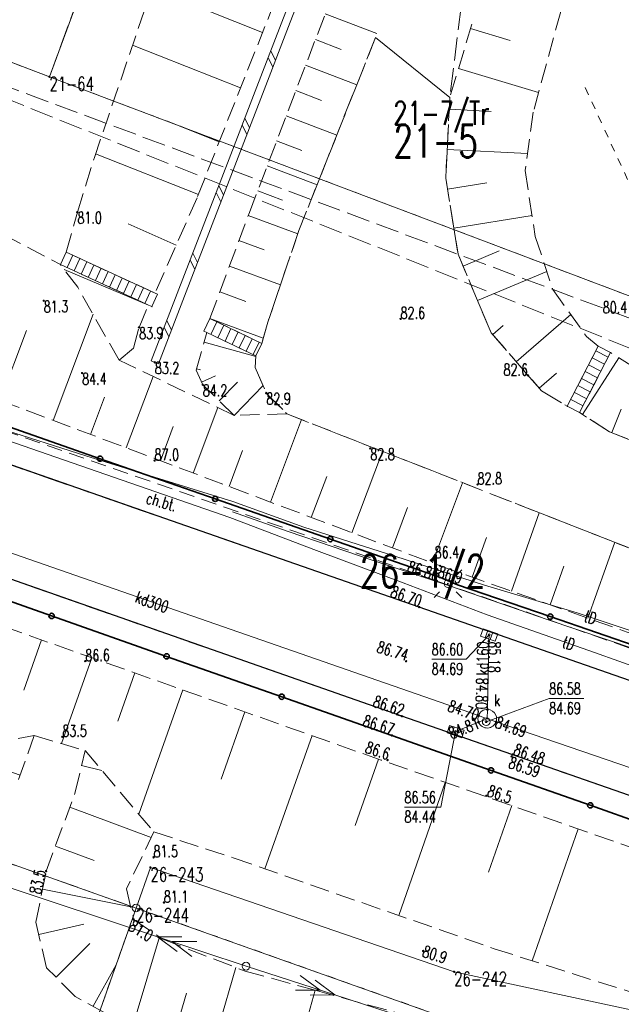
# Model space of a CAD drawing. Header units: metres. Extents: x 7505752 to 7507120, y 5839999 to 5840598.
# Tile 21 of 35: x 7506461 to 7506500, y 5840245 to 5840308. Entities that reach past the tile are written whole.
import ezdxf
from ezdxf.enums import TextEntityAlignment as Align

# ---------------------------------------------------------------- set-up
doc = ezdxf.new("R2010")
doc.units = ezdxf.units.M
for name, pattern in [('2_1', [0]), ('2_14', [1, -1]), ('2_OTKC', [1.5, 1, -0.5]), ('2_OTKJ', [2, 1.5, -0.5]), ('2_OTKK', [0]), ('2_OTKS', [0]), ('2_OTKSG', [0]), ('2_OTRK', [1.75, 1.25, -0.5]), ('2_OTRKG', [1.75, 1.25, -0.5]), ('2_OTWM', [1, 0.5, -0.5]), ('4_SUEP_A', [0]), ('4_SUKP', [0]), ('4_SUPK', [0]), ('4_SUPP_P', [2, 1.5, -0.5]), ('4_SUTP_A', [0]), ('GDE', [0]), ('GUK', [2, 1.5, -0.5]), ('GUZ', [1, 0.5, -0.5])]:
    doc.linetypes.add(name, pattern=pattern)
doc.layers.get('0').update_dxf_attribs({"color": 250, "linetype": 'CONTINUOUS', "lineweight": 100})
for name, color, linetype, lineweight in [('Dzialki', 7, 'GDE', 18), ('Numery_dzialek', 7, 'CONTINUOUS', 20), ('Numery_punktow', 7, 'CONTINUOUS', 9), ('OTD_L_12', 7, 'CONTINUOUS', 18), ('OTK_E_T_1', 7, 'CONTINUOUS', 0), ('OTK_L_0', 7, '2_OTKJ', 18), ('OTK_L_1', 7, '2_OTKK', 25), ('OTK_L_2', 7, '2_OTKC', 18), ('OTK_L_6', 7, '2_OTKS', 18), ('OTO_L_0', 7, 'CONTINUOUS', 35), ('OTR_L_1', 7, '2_OTRK', 18), ('OTR_T_0', 7, 'CONTINUOUS', 18), ('OTR_T_1', 7, 'CONTINUOUS', 18), ('OTW_L_3', 7, 'CONTINUOUS', 18), ('Punkty', 7, 'CONTINUOUS', 18), ('SUE_T_3', 7, 'CONTINUOUS', 18), ('SUEP_L_0', 1, '4_SUEP_A', 18), ('SUP_E_T_1', 7, 'CONTINUOUS', 0), ('SUP_L_1', 7, '4_SUPK', 18), ('SUP_T_2', 7, 'CONTINUOUS', 18), ('SUP_T_4', 7, 'CONTINUOUS', 18)]:
    doc.layers.add(name, color=color, linetype=linetype, lineweight=lineweight)
for name, color, linetype, lineweight, true_color in [('Kontury', 96, 'GUK', 18, 0x008000), ('Numery_uzytkow', 96, 'CONTINUOUS', 15, 0x008000), ('P_SUGP_L_0', 52, '4_SUPP_P', 18, 0xbfbf00), ('SUK_T_1', 36, 'CONTINUOUS', 18, 0x803300), ('SUKP_E_T_0', 36, 'CONTINUOUS', 0, 0x803300), ('SUKP_L_0', 36, '4_SUKP', 18, 0x803300), ('SUKR_T_0', 36, 'CONTINUOUS', 18, 0x803300), ('SUTP_E_T_0', 30, 'CONTINUOUS', 0, 0xff9100), ('SUTP_L_0', 30, '4_SUTP_A', 18, 0xff9100), ('Uzytki', 96, 'GUZ', 18, 0x008000)]:
    doc.layers.add(name, color=color, linetype=linetype, lineweight=lineweight, true_color=true_color)
doc.styles.get("Standard").update_dxf_attribs({"font": 'Simplex.SHX', "width": 0.75})

# ---------------------------------------------------------------- blocks, each defined once
blk = doc.blocks.new('GRO')
at = {"linetype": 'CONTINUOUS'}
blk.add_circle((0, 0), 0.045, dxfattribs=at)
blk = doc.blocks.new('GRT')
at = {"linetype": 'CONTINUOUS'}
blk.add_circle((0, 0), 0.25, dxfattribs=at)
blk = doc.blocks.new('2_OTRN')
at = {"linetype": 'CONTINUOUS'}
blk.add_circle((0, 0), 0.045, dxfattribs=at)
blk = doc.blocks.new('2_OTRS')
at = {"linetype": 'CONTINUOUS'}
blk.add_circle((0, 0), 0.045, dxfattribs=at)
blk = doc.blocks.new('4_SUEO_W')
at = {"linetype": 'CONTINUOUS'}
for p, q in [((-0.53035, 0.53035), (-0.8839, 0.8839)), ((0.53035, 0.53035), (0.8839, 0.8839)), ((-0.53035, -0.53035), (-0.8839, -0.8839)), ((0.53035, -0.53035), (0.8839, -0.8839))]:
    blk.add_line(p, q, dxfattribs=at)
blk.add_circle((0, 0), 0.025, dxfattribs=at)
blk = doc.blocks.new('4_SUPP')
at = {"linetype": 'CONTINUOUS'}
blk.add_circle((0, 0), 0.25, dxfattribs=at)
blk = doc.blocks.new('4_SUKK')
at = {"linetype": 'CONTINUOUS'}
for p, q in [((-0.5, -0.25), (-0.5, 0.25)), ((-0.5, 0.25), (0.5, 0.25)), ((-0.175, 0.25), (-0.175, -0.25)), ((0.175, 0.25), (0.175, -0.25)), ((0.5, 0.25), (0.5, -0.25)), ((0.5, -0.25), (-0.5, -0.25))]:
    blk.add_line(p, q, dxfattribs=at)
blk = doc.blocks.new('4_SUPS')
at = {"linetype": 'CONTINUOUS'}
blk.add_circle((0, 0), 0.0625, dxfattribs=at)
blk = doc.blocks.new('4_SUPW')
at = {"linetype": 'CONTINUOUS'}
blk.add_circle((0, 0), 0.25, dxfattribs=at)

msp = doc.modelspace()

# ---------------------------------------------------------------- linework, layer by layer
at = {"layer": 'Dzialki'}
for p, q in [((7506463.41, 5840304.62), (7506482.77, 5840357.14)), ((7506433.06, 5840316.1), (7506463.41, 5840304.62)), ((7506463.41, 5840304.62), (7506504.17, 5840289.22)), ((7506416.72, 5840269.67), (7506468.98, 5840251.22)), ((7506469.9, 5840253.83), (7506468.98, 5840251.22)), ((7506489.41, 5840247.13), (7506469.9, 5840253.83)), ((7506468.98, 5840251.22), (7506390.71, 5840029.12)), ((7506468.98, 5840251.22), (7506488.36, 5840244.35)), ((7506521, 5840240.33), (7506489.41, 5840247.13))]:
    msp.add_line(p, q, dxfattribs=at)
at = {"layer": 'Kontury'}
for p, q in [((7506463.41, 5840304.62), (7506482.77, 5840357.14)), ((7506433.06, 5840316.1), (7506463.41, 5840304.62)), ((7506468.98, 5840251.22), (7506416.72, 5840269.67)), ((7506390.71, 5840029.13), (7506468.98, 5840251.22))]:
    msp.add_line(p, q, dxfattribs=at)
at = {"layer": 'OTD_L_12'}
for p, q in [((7506478.304, 5840308.021), (7506479.975, 5840312.352)), ((7506478.771, 5840307.841), (7506480.442, 5840312.172)), ((7506476.633, 5840303.69), (7506478.304, 5840308.021)), ((7506477.1, 5840303.51), (7506478.771, 5840307.841)), ((7506477.935, 5840305.675), (7506477.636, 5840306.288)), ((7506477.768, 5840305.242), (7506477.469, 5840305.855)), ((7506474.962, 5840299.359), (7506476.633, 5840303.69)), ((7506475.428, 5840299.179), (7506477.1, 5840303.51)), ((7506476.264, 5840301.344), (7506475.965, 5840301.957)), ((7506476.097, 5840300.911), (7506475.798, 5840301.524)), ((7506473.291, 5840295.028), (7506474.962, 5840299.359)), ((7506473.757, 5840294.848), (7506475.428, 5840299.179)), ((7506474.593, 5840297.013), (7506474.294, 5840297.626)), ((7506474.426, 5840296.58), (7506474.126, 5840297.193)), ((7506471.62, 5840290.697), (7506473.291, 5840295.028)), ((7506472.086, 5840290.517), (7506473.757, 5840294.848)), ((7506472.922, 5840292.682), (7506472.622, 5840293.295)), ((7506472.755, 5840292.249), (7506472.455, 5840292.862)), ((7506469.949, 5840286.366), (7506471.62, 5840290.697)), ((7506470.415, 5840286.186), (7506472.086, 5840290.517)), ((7506471.084, 5840287.918), (7506470.784, 5840288.531)), ((7506471.251, 5840288.351), (7506470.951, 5840288.964)), ((7506469.949, 5840286.366), (7506470.415, 5840286.186))]:
    msp.add_line(p, q, dxfattribs=at)
at = {"layer": 'OTK_L_0', "linetype": '2_OTKJ'}
for p, q in [((7506490.355, 5840313.102), (7506489.134, 5840303.292)), ((7506484.366, 5840307.149), (7506479.443, 5840294.752)), ((7506489.134, 5840303.292), (7506488.87, 5840298.099)), ((7506488.87, 5840298.099), (7506489.665, 5840293.214)), ((7506479.443, 5840294.752), (7506477.444, 5840288.867)), ((7506489.665, 5840293.214), (7506491.8, 5840288.168)), ((7506477.444, 5840288.867), (7506477.054, 5840287.494)), ((7506487.173, 5840270.553), (7506435.813, 5840288.415)), ((7506491.8, 5840288.168), (7506495.027, 5840284.44)), ((7506476.67, 5840286.693), (7506477.054, 5840287.494)), ((7506476.67, 5840286.693), (7506476.635, 5840285.951)), ((7506476.635, 5840285.951), (7506477.346, 5840284.306)), ((7506477.346, 5840284.306), (7506478.666, 5840282.965)), ((7506495.027, 5840284.44), (7506496.684, 5840283.453)), ((7506497.476, 5840283.046), (7506496.684, 5840283.453)), ((7506478.666, 5840282.965), (7506503.606, 5840273.199)), ((7506499.395, 5840281.82), (7506497.476, 5840283.046)), ((7506486.062, 5840263.544), (7506434.435, 5840281.604)), ((7506499.395, 5840281.82), (7506537.336, 5840266.534)), ((7506527.044, 5840256.651), (7506487.173, 5840270.553)), ((7506525.612, 5840249.75), (7506486.062, 5840263.544))]:
    msp.add_line(p, q, dxfattribs=at)
at = {"layer": 'OTK_L_0', "linetype": '2_14'}
msp.add_line((7506489.134, 5840303.292), (7506484.366, 5840307.149), dxfattribs=at)
at = {"layer": 'OTK_L_1', "linetype": '2_OTKK'}
for p, q in [((7506487.173, 5840270.553), (7506435.813, 5840288.415)), ((7506486.062, 5840263.544), (7506434.435, 5840281.604)), ((7506527.044, 5840256.651), (7506487.173, 5840270.553)), ((7506525.612, 5840249.75), (7506486.062, 5840263.544))]:
    msp.add_line(p, q, dxfattribs=at)
at = {"layer": 'OTK_L_2', "linetype": '2_OTKC'}
for p, q in [((7506487.173, 5840270.553), (7506435.813, 5840288.415)), ((7506488.292, 5840272.231), (7506448.192, 5840286.175)), ((7506486.062, 5840263.544), (7506434.435, 5840281.604)), ((7506485.411, 5840262.31), (7506433.974, 5840280.369)), ((7506527.57, 5840258.605), (7506488.292, 5840272.231)), ((7506527.044, 5840256.651), (7506487.173, 5840270.553)), ((7506525.612, 5840249.75), (7506486.062, 5840263.544)), ((7506517.973, 5840250.837), (7506485.411, 5840262.31))]:
    msp.add_line(p, q, dxfattribs=at)
at = {"layer": 'OTK_L_6', "linetype": '2_OTKS'}
for p, q in [((7506464.117, 5840292.554), (7506464.482, 5840293.347)), ((7506464.482, 5840293.347), (7506470.196, 5840290.724)), ((7506470.361, 5840290.648), (7506469.997, 5840289.855)), ((7506470.196, 5840290.724), (7506470.361, 5840290.648)), ((7506473.722, 5840289.091), (7506473.338, 5840288.288)), ((7506473.338, 5840288.288), (7506473.523, 5840288.2)), ((7506473.523, 5840288.2), (7506476.67, 5840286.693)), ((7506476.67, 5840286.693), (7506477.054, 5840287.494)), ((7506498.667, 5840287.316), (7506499.459, 5840286.909)), ((7506499.459, 5840286.909), (7506497.476, 5840283.046)), ((7506497.476, 5840283.046), (7506496.684, 5840283.453))]:
    msp.add_line(p, q, dxfattribs=at)
at = {"layer": 'OTK_L_6', "linetype": '2_1'}
for p, q in [((7506464.544, 5840292.358), (7506464.908, 5840293.151)), ((7506464.998, 5840292.15), (7506465.362, 5840292.942)), ((7506465.453, 5840291.941), (7506465.817, 5840292.734)), ((7506465.907, 5840291.732), (7506466.271, 5840292.525)), ((7506466.362, 5840291.524), (7506466.726, 5840292.317)), ((7506466.816, 5840291.315), (7506467.18, 5840292.108)), ((7506467.27, 5840291.107), (7506467.634, 5840291.899)), ((7506467.725, 5840290.898), (7506468.089, 5840291.691)), ((7506468.179, 5840290.689), (7506468.543, 5840291.482)), ((7506468.634, 5840290.481), (7506468.998, 5840291.274)), ((7506469.088, 5840290.272), (7506469.452, 5840291.065)), ((7506469.542, 5840290.064), (7506469.906, 5840290.856)), ((7506474.173, 5840288.875), (7506473.789, 5840288.072)), ((7506474.624, 5840288.659), (7506474.24, 5840287.856)), ((7506475.075, 5840288.443), (7506474.691, 5840287.64)), ((7506475.526, 5840288.226), (7506475.142, 5840287.424)), ((7506475.977, 5840288.01), (7506475.593, 5840287.209)), ((7506476.428, 5840287.794), (7506476.043, 5840286.993)), ((7506476.879, 5840287.578), (7506476.494, 5840286.777)), ((7506498.51, 5840287.011), (7506499.303, 5840286.605)), ((7506498.054, 5840286.122), (7506498.846, 5840285.715)), ((7506498.282, 5840286.567), (7506499.074, 5840286.16)), ((7506497.825, 5840285.677), (7506498.618, 5840285.27)), ((7506497.369, 5840284.787), (7506498.161, 5840284.381)), ((7506497.597, 5840285.232), (7506498.389, 5840284.825)), ((7506497.14, 5840284.342), (7506497.933, 5840283.936)), ((7506496.684, 5840283.453), (7506497.476, 5840283.046)), ((7506496.912, 5840283.898), (7506497.705, 5840283.491))]:
    msp.add_line(p, q, dxfattribs=at)
at = {"layer": 'OTK_L_6', "linetype": '2_OTKSG'}
for p, q in [((7506469.772, 5840289.958), (7506464.117, 5840292.554)), ((7506469.997, 5840289.855), (7506469.772, 5840289.958)), ((7506477.054, 5840287.494), (7506473.722, 5840289.091)), ((7506496.684, 5840283.453), (7506498.667, 5840287.316))]:
    msp.add_line(p, q, dxfattribs=at)
at = {"layer": 'OTK_L_6', "linetype": '2_1'}
for p in [(7506469.997, 5840289.855), (7506473.722, 5840289.091)]:
    msp.add_point(p, dxfattribs=at)
at = {"layer": 'OTO_L_0'}
for p, q in [((7506466.664, 5840280.087), (7506459.266, 5840282.668)), ((7506474.061, 5840277.505), (7506466.664, 5840280.087)), ((7506481.459, 5840274.924), (7506474.061, 5840277.505)), ((7506488.54, 5840272.453), (7506481.459, 5840274.924)), ((7506463.548, 5840269.986), (7506456.154, 5840272.582)), ((7506489.633, 5840271.99), (7506488.54, 5840272.453)), ((7506495.587, 5840269.94), (7506489.633, 5840271.99)), ((7506470.941, 5840267.39), (7506463.548, 5840269.986)), ((7506501.541, 5840267.889), (7506495.587, 5840269.94)), ((7506478.334, 5840264.794), (7506470.941, 5840267.39)), ((7506485.411, 5840262.31), (7506478.334, 5840264.794)), ((7506491.783, 5840260.064), (7506485.411, 5840262.31)), ((7506498.155, 5840257.819), (7506491.783, 5840260.064)), ((7506504.527, 5840255.574), (7506498.155, 5840257.819))]:
    msp.add_line(p, q, dxfattribs=at)
for centre in [(7506466.664, 5840280.087), (7506474.061, 5840277.505), (7506481.459, 5840274.924), (7506463.548, 5840269.986), (7506495.587, 5840269.94), (7506470.941, 5840267.39), (7506478.334, 5840264.794), (7506491.783, 5840260.064), (7506498.155, 5840257.819)]:
    msp.add_circle(centre, 0.17, dxfattribs=at)
at = {"layer": 'OTR_L_1', "linetype": '2_OTRK'}
for p, q in [((7506466.299, 5840299.431), (7506471.335, 5840314.259)), ((7506496.724, 5840310.506), (7506494.491, 5840302.339)), ((7506484.366, 5840307.149), (7506479.443, 5840294.752)), ((7506494.491, 5840302.339), (7506493.977, 5840298.595)), ((7506465.204, 5840295.932), (7506466.299, 5840299.431)), ((7506493.977, 5840298.595), (7506494.627, 5840294.359)), ((7506464.482, 5840293.347), (7506465.204, 5840295.932)), ((7506458.897, 5840295.308), (7506464.117, 5840292.554)), ((7506479.443, 5840294.752), (7506477.444, 5840288.867)), ((7506494.627, 5840294.359), (7506495.751, 5840290.946)), ((7506470.196, 5840290.724), (7506464.482, 5840293.347)), ((7506469.772, 5840289.958), (7506464.117, 5840292.554)), ((7506465.228, 5840291.102), (7506464.117, 5840292.554)), ((7506467.881, 5840286.419), (7506465.228, 5840291.102)), ((7506495.751, 5840290.946), (7506497.922, 5840287.931)), ((7506473.722, 5840289.091), (7506477.054, 5840287.494)), ((7506477.444, 5840288.867), (7506477.054, 5840287.494)), ((7506476.67, 5840286.693), (7506473.523, 5840288.2)), ((7506498.667, 5840287.316), (7506497.922, 5840287.931)), ((7506496.684, 5840283.453), (7506498.667, 5840287.316)), ((7506476.67, 5840286.693), (7506476.635, 5840285.951)), ((7506499.459, 5840286.909), (7506497.476, 5840283.046)), ((7506501.027, 5840285.913), (7506499.459, 5840286.909)), ((7506475.276, 5840282.871), (7506467.881, 5840286.419)), ((7506476.635, 5840285.951), (7506477.346, 5840284.306)), ((7506477.346, 5840284.306), (7506478.666, 5840282.965)), ((7506478.666, 5840282.965), (7506475.276, 5840282.871)), ((7506478.666, 5840282.965), (7506503.606, 5840273.199)), ((7506452.78, 5840260.59), (7506462.429, 5840262.298)), ((7506462.429, 5840262.298), (7506465.706, 5840261.331)), ((7506465.706, 5840261.331), (7506470.12, 5840256.11)), ((7506470.12, 5840256.11), (7506468.36, 5840252.45)), ((7506470.12, 5840256.11), (7506475.225, 5840254.447)), ((7506475.225, 5840254.447), (7506491.987, 5840248.604)), ((7506468.36, 5840252.45), (7506468.82, 5840250.49)), ((7506468.82, 5840250.49), (7506470.69, 5840249.22)), ((7506470.69, 5840249.22), (7506475.98, 5840247.17)), ((7506491.987, 5840248.604), (7506521.575, 5840239.22)), ((7506475.98, 5840247.17), (7506480.479, 5840245.935)), ((7506480.479, 5840245.935), (7506492.959, 5840242.51))]:
    msp.add_line(p, q, dxfattribs=at)
at = {"layer": 'OTR_L_1', "linetype": '2_OTRKG'}
for p, q in [((7506478.538, 5840311.099), (7506472.898, 5840296.846)), ((7506476.255, 5840295.9), (7506481.646, 5840310.01)), ((7506490.551, 5840308.002), (7506489.134, 5840303.292)), ((7506489.134, 5840303.292), (7506488.87, 5840298.099)), ((7506488.87, 5840298.099), (7506489.665, 5840293.214)), ((7506472.898, 5840296.846), (7506470.196, 5840290.724)), ((7506473.722, 5840289.091), (7506476.255, 5840295.9)), ((7506489.665, 5840293.214), (7506491.8, 5840288.168)), ((7506469.166, 5840288.519), (7506469.772, 5840289.958)), ((7506468.805, 5840287.196), (7506469.166, 5840288.519)), ((7506448.819, 5840288.118), (7506488.515, 5840273.203)), ((7506472.846, 5840285.764), (7506473.523, 5840288.2)), ((7506491.8, 5840288.168), (7506495.027, 5840284.44)), ((7506467.881, 5840286.419), (7506468.805, 5840287.196)), ((7506473.262, 5840284.837), (7506472.846, 5840285.764)), ((7506475.276, 5840282.871), (7506473.262, 5840284.837)), ((7506495.027, 5840284.44), (7506496.684, 5840283.453)), ((7506499.395, 5840281.82), (7506497.476, 5840283.046)), ((7506499.395, 5840281.82), (7506537.336, 5840266.534)), ((7506484.732, 5840260.725), (7506437.901, 5840277.278)), ((7506488.515, 5840273.203), (7506527.865, 5840259.267)), ((7506462.429, 5840262.298), (7506461.42, 5840259.43)), ((7506465.07, 5840258.66), (7506465.706, 5840261.331)), ((7506519.469, 5840248.597), (7506484.732, 5840260.725)), ((7506463.2, 5840253.59), (7506465.07, 5840258.66)), ((7506462.54, 5840250.31), (7506463.2, 5840253.59)), ((7506463.22, 5840247.39), (7506462.54, 5840250.31)), ((7506465.07, 5840245.54), (7506463.22, 5840247.39)), ((7506466.98, 5840244.49), (7506465.07, 5840245.54))]:
    msp.add_line(p, q, dxfattribs=at)
at = {"layer": 'OTR_L_1', "linetype": '2_1'}
for p, q in [((7506477.102, 5840307.469), (7506473.544, 5840308.877)), ((7506481.131, 5840308.662), (7506484.455, 5840307.391)), ((7506490.466, 5840307.719), (7506493.005, 5840306.955)), ((7506480.498, 5840307.007), (7506482.153, 5840306.375)), ((7506475.694, 5840303.911), (7506468.753, 5840306.658)), ((7506479.87, 5840305.363), (7506483.158, 5840304.107)), ((7506489.692, 5840305.147), (7506494.836, 5840303.6)), ((7506479.246, 5840303.73), (7506480.88, 5840303.106)), ((7506489.095, 5840302.535), (7506491.788, 5840302.398)), ((7506474.32, 5840300.441), (7506470.936, 5840301.78)), ((7506478.626, 5840302.107), (7506481.872, 5840300.867)), ((7506478.01, 5840300.495), (7506479.622, 5840299.879)), ((7506488.964, 5840299.953), (7506494.128, 5840299.691)), ((7506472.981, 5840297.057), (7506466.38, 5840299.669)), ((7506477.398, 5840298.894), (7506480.602, 5840297.67)), ((7506488.983, 5840297.406), (7506491.508, 5840297.817)), ((7506476.791, 5840297.302), (7506478.382, 5840296.694)), ((7506476.186, 5840295.716), (7506479.368, 5840294.533)), ((7506489.392, 5840294.892), (7506494.42, 5840295.71)), ((7506471.556, 5840293.806), (7506468.473, 5840295.167)), ((7506475.586, 5840294.102), (7506477.2, 5840293.501)), ((7506489.983, 5840292.462), (7506492.3, 5840293.443)), ((7506474.977, 5840292.464), (7506478.252, 5840291.246)), ((7506469.772, 5840289.958), (7506464.363, 5840292.233)), ((7506490.923, 5840290.242), (7506495.364, 5840292.121)), ((7506474.359, 5840290.803), (7506476.02, 5840290.185)), ((7506463.649, 5840282.545), (7506466.211, 5840289.365)), ((7506493.406, 5840286.313), (7506496.906, 5840289.342)), ((7506473.722, 5840289.091), (7506477.146, 5840287.818)), ((7506491.891, 5840288.063), (7506492.557, 5840288.639)), ((7506460.239, 5840283.827), (7506461.928, 5840288.322)), ((7506473.349, 5840287.574), (7506476.668, 5840286.651)), ((7506468.805, 5840287.195), (7506468.803, 5840287.198)), ((7506497.664, 5840282.926), (7506499.992, 5840286.57)), ((7506468.348, 5840280.78), (7506470.072, 5840285.368)), ((7506472.87, 5840285.85), (7506473.108, 5840285.784)), ((7506473.187, 5840285.005), (7506474.07, 5840285.402)), ((7506494.871, 5840284.62), (7506495.985, 5840285.584)), ((7506474.321, 5840283.803), (7506475.484, 5840284.994)), ((7506475.276, 5840282.871), (7506477.141, 5840284.781)), ((7506466.054, 5840281.642), (7506466.958, 5840284.047)), ((7506472.65, 5840279.164), (7506474.231, 5840283.372)), ((7506499.535, 5840281.764), (7506500.141, 5840283.267)), ((7506477.606, 5840277.302), (7506479.597, 5840282.6)), ((7506470.546, 5840279.954), (7506471.371, 5840282.151)), ((7506474.957, 5840278.297), (7506475.823, 5840280.603)), ((7506482.85, 5840275.331), (7506484.814, 5840280.557)), ((7506480.237, 5840276.313), (7506481.226, 5840278.944)), ((7506488.023, 5840273.388), (7506489.96, 5840278.542)), ((7506485.445, 5840274.356), (7506486.42, 5840276.951)), ((7506493.096, 5840271.58), (7506494.88, 5840276.616)), ((7506490.579, 5840272.472), (7506491.485, 5840275.031)), ((7506498.01, 5840269.84), (7506499.737, 5840274.714)), ((7506495.573, 5840270.703), (7506496.451, 5840273.18)), ((7506462.899, 5840268.442), (7506461.756, 5840265.209)), ((7506466.132, 5840267.299), (7506464.181, 5840261.781)), ((7506468.891, 5840266.324), (7506467.799, 5840263.235)), ((7506471.98, 5840265.232), (7506469.157, 5840257.249)), ((7506475.971, 5840263.821), (7506474.447, 5840259.509)), ((7506480.284, 5840262.297), (7506477.258, 5840253.738)), ((7506484.563, 5840260.784), (7506483.054, 5840256.514)), ((7506461.533, 5840259.75), (7506458.985, 5840260.647)), ((7506465.478, 5840260.373), (7506466.777, 5840260.064)), ((7506488.838, 5840259.291), (7506485.854, 5840250.742)), ((7506464.713, 5840257.693), (7506469.952, 5840255.761)), ((7506493.113, 5840257.799), (7506491.621, 5840253.525)), ((7506497.386, 5840256.307), (7506494.427, 5840247.83)), ((7506463.791, 5840255.193), (7506466.291, 5840254.27)), ((7506462.967, 5840252.432), (7506468.632, 5840251.292)), ((7506462.725, 5840249.514), (7506465.63, 5840250.19)), ((7506468.865, 5840243.932), (7506470.473, 5840249.367)), ((7506463.839, 5840246.771), (7506466.005, 5840248.937)), ((7506466.219, 5840244.908), (7506467.69, 5840247.583)), ((7506473.929, 5840242.435), (7506475.396, 5840247.396)), ((7506471.448, 5840243.168), (7506472.212, 5840245.751))]:
    msp.add_line(p, q, dxfattribs=at)
at = {"layer": 'OTR_L_1', "linetype": '2_14'}
msp.add_line((7506479.021, 5840240.622), (7506480.479, 5840245.935), dxfattribs=at)
at = {"layer": 'OTR_L_1', "linetype": '2_1'}
for p in [(7506496.684, 5840283.453), (7506462.429, 5840262.298)]:
    msp.add_point(p, dxfattribs=at)
at = {"layer": 'OTW_L_3', "linetype": '2_OTWM'}
msp.add_line((7506497.84, 5840303.923), (7506501.537, 5840295.888), dxfattribs=at)
at = {"layer": 'P_SUGP_L_0', "linetype": '4_SUPP_P'}
for p, q in [((7506579.547, 5840259.784), (7506128.302, 5840427.644)), ((7506432.516, 5840314.479), (7506568.572, 5840260.012))]:
    msp.add_line(p, q, dxfattribs=at)
at = {"layer": 'SUEP_L_0', "linetype": '4_SUEP_A'}
for p, q in [((7506478.759, 5840275.404), (7506475.17, 5840276.669)), ((7506484.333, 5840273.493), (7506478.759, 5840275.404)), ((7506488.98, 5840271.956), (7506484.333, 5840273.493)), ((7506489.013, 5840272.056), (7506488.98, 5840271.956)), ((7506489.926, 5840271.643), (7506488.98, 5840271.956)), ((7506495.389, 5840269.751), (7506489.926, 5840271.643)), ((7506501.053, 5840267.84), (7506495.389, 5840269.751)), ((7506458.955, 5840253.155), (7506470.345, 5840249.378)), ((7506471.926, 5840249.381), (7506470.345, 5840249.378)), ((7506470.345, 5840249.378), (7506476.04, 5840247.49)), ((7506470.345, 5840249.378), (7506471.611, 5840248.432)), ((7506472.875, 5840249.066), (7506471.294, 5840249.064)), ((7506471.294, 5840249.064), (7506472.56, 5840248.117)), ((7506476.04, 5840247.49), (7506481.749, 5840245.644)), ((7506479.524, 5840246.889), (7506480.798, 5840245.952)), ((7506480.476, 5840246.581), (7506481.749, 5840245.644)), ((7506480.798, 5840245.952), (7506479.216, 5840245.938)), ((7506481.749, 5840245.644), (7506480.168, 5840245.63)), ((7506481.749, 5840245.644), (7506493.167, 5840241.952))]:
    msp.add_line(p, q, dxfattribs=at)
at = {"layer": 'SUKP_L_0', "linetype": '4_SUKP'}
for p, q in [((7506449.032, 5840278.165), (7506490.977, 5840263.58)), ((7506491.556, 5840263.983), (7506491.648, 5840268.358)), ((7506491.648, 5840268.358), (7506491.656, 5840268.764)), ((7506491.544, 5840263.383), (7506491.556, 5840263.983)), ((7506490.977, 5840263.58), (7506491.544, 5840263.383)), ((7506491.544, 5840263.383), (7506490.987, 5840263.158)), ((7506491.544, 5840263.383), (7506492.111, 5840263.188)), ((7506490.987, 5840263.158), (7506489.509, 5840262.558)), ((7506492.111, 5840263.188), (7506527.397, 5840251.071))]:
    msp.add_line(p, q, dxfattribs=at)
at = {"layer": 'SUKR_T_0', "linetype": 'CONTINUOUS', "lineweight": 0}
for p, q in [((7506491.656, 5840268.764), (7506490.196, 5840267.208)), ((7506487.97, 5840267.208), (7506490.196, 5840267.208)), ((7506491.475, 5840263.192), (7506495.523, 5840264.683)), ((7506495.523, 5840264.683), (7506497.749, 5840264.683)), ((7506489.509, 5840262.558), (7506488.551, 5840257.711)), ((7506486.217, 5840257.711), (7506488.551, 5840257.711))]:
    msp.add_line(p, q, dxfattribs=at)
at = {"layer": 'SUP_L_1', "linetype": '4_SUPK'}
for start, end in [(88.803, 160.82654), (22.05969, 88.803), (160.82654, 202.05969), (341.0483, 22.05969), (202.05969, 341.0483)]:
    msp.add_arc((7506491.544, 5840263.383), 0.6, start, end, dxfattribs=at)
at = {"layer": 'SUTP_L_0', "linetype": '4_SUTP_A'}
for p, q in [((7506454.879, 5840283.728), (7506465.744, 5840280.263)), ((7506475.002, 5840276.318), (7506459.193, 5840281.788)), ((7506465.744, 5840280.263), (7506475.195, 5840277.329)), ((7506475.195, 5840277.329), (7506479.747, 5840275.691)), ((7506475.002, 5840276.318), (7506480.567, 5840274.197)), ((7506479.747, 5840275.691), (7506485.61, 5840273.822)), ((7506480.567, 5840274.197), (7506486.132, 5840272.116)), ((7506485.61, 5840273.822), (7506491.354, 5840271.963)), ((7506486.132, 5840272.116), (7506491.527, 5840270.064)), ((7506491.354, 5840271.963), (7506497.307, 5840270.174)), ((7506497.307, 5840270.174), (7506503.461, 5840268.127)), ((7506491.527, 5840270.064), (7506498.434, 5840267.642)), ((7506498.434, 5840267.642), (7506503.918, 5840265.68))]:
    msp.add_line(p, q, dxfattribs=at)
at = {"layer": 'Uzytki'}
for p, q in [((7506463.41, 5840304.62), (7506482.77, 5840357.14)), ((7506433.06, 5840316.1), (7506463.41, 5840304.62)), ((7506463.41, 5840304.62), (7506504.17, 5840289.22)), ((7506468.98, 5840251.22), (7506416.72, 5840269.67)), ((7506468.98, 5840251.22), (7506390.71, 5840029.12)), ((7506488.36, 5840244.35), (7506468.98, 5840251.22))]:
    msp.add_line(p, q, dxfattribs=at)

# ---------------------------------------------------------------- block references
at = {"layer": 'OTR_T_0'}
for p in [(7506488.292, 5840272.231), (7506487.173, 5840270.553), (7506486.327, 5840267.077), (7506486.062, 5840263.544), (7506485.411, 5840262.31), (7506493.1, 5840260.96), (7506493.17, 5840261.09)]:
    msp.add_blockref('2_OTRS', p, dxfattribs=at)
at = {"layer": 'OTR_T_1'}
for p in [(7506465.204, 5840295.932), (7506463.043, 5840290.231), (7506469.166, 5840288.519), (7506485.973, 5840289.067), (7506470.182, 5840286.276), (7506465.507, 5840285.584), (7506494.16, 5840285.434), (7506473.262, 5840284.837), (7506477.346, 5840284.306), (7506484.022, 5840280.742), (7506470.166, 5840279.964), (7506490.918, 5840278.43), (7506488.161, 5840273.69), (7506488.515, 5840273.203), (7506465.716, 5840267.081), (7506464.24, 5840262.22), (7506485.132, 5840260.727), (7506491.48, 5840258.43), (7506470.098, 5840254.479), (7506463.2, 5840253.59), (7506470.764, 5840251.575), (7506468.82, 5840250.49), (7506487.42, 5840248.47)]:
    msp.add_blockref('2_OTRN', p, dxfattribs=at)
at = {"layer": 'Punkty'}
for name, p in [('GRO', (7506463.41, 5840304.62)), ('GRO', (7506469.9, 5840253.83)), ('GRT', (7506468.98, 5840251.22)), ('GRO', (7506489.41, 5840247.13))]:
    msp.add_blockref(name, p, dxfattribs=at)
at = {"layer": 'SUE_T_3'}
for name in ['4_SUEO_W', '4_SUPP']:
    msp.add_blockref(name, (7506489.013, 5840272.056), dxfattribs=at)
at = {"layer": 'SUK_T_1'}
for p, rotation in [((7506491.656, 5840268.764), 340.46813491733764), ((7506489.509, 5840262.558), 341.58969296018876)]:
    msp.add_blockref('4_SUKK', p, dxfattribs=dict(at, rotation=rotation))
at = {"layer": 'SUKR_T_0'}
for p in [(7506491.648, 5840268.358), (7506491.656, 5840268.764), (7506491.556, 5840263.983), (7506490.977, 5840263.58), (7506490.987, 5840263.158), (7506491.475, 5840263.192), (7506492.111, 5840263.188), (7506489.509, 5840262.558)]:
    msp.add_blockref('4_SUPS', p, dxfattribs=at)
at = {"layer": 'SUP_T_2'}
msp.add_blockref('4_SUPP', (7506476.04, 5840247.49), dxfattribs=at)
at = {"layer": 'SUP_T_4'}
msp.add_blockref('4_SUPW', (7506491.475, 5840263.192), dxfattribs=at)

# ---------------------------------------------------------------- texts
at = {"layer": 'Numery_dzialek', "width": 0.7}
for s, p in [('21-5', (7506485.516, 5840301.541)), ('26-1/2', (7506483.354, 5840273.902))]:
    msp.add_text(s, height=2.1, dxfattribs=at).set_placement(p, align=Align.TOP_LEFT)
at = {"layer": 'Numery_punktow', "width": 0.7}
for s, p in [('21-64', (7506463.41, 5840304.62)), ('26-243', (7506469.9, 5840253.83)), ('26-244', (7506468.98, 5840251.22)), ('26-242', (7506489.41, 5840247.13))]:
    msp.add_text(s, height=0.9, dxfattribs=at).set_placement(p, align=Align.TOP_LEFT)
at = {"layer": 'Numery_uzytkow', "width": 0.7}
msp.add_text('21-7/Tr', height=1.5, dxfattribs=at).set_placement((7506485.516, 5840301.541))
at = {"layer": 'OTK_E_T_1', "lineweight": 9, "width": 0.7}
msp.add_text('ch.bt.', height=0.75, rotation=344.12882, dxfattribs=at).set_placement((7506470.615, 5840277.319), align=Align.MIDDLE)
at = {"layer": 'OTR_T_0', "lineweight": 9, "width": 0.7}
for s, rotation, p in [('86.86', 343.26209, (7506488.292, 5840272.231)), ('86.70', 340.3619, (7506487.173, 5840270.553)), ('86.74', 343.17219, (7506486.327, 5840267.077)), ('86.62', 341.84207, (7506486.062, 5840263.544)), ('86.67', 342.26212, (7506485.411, 5840262.31))]:
    msp.add_text(s, height=0.75, rotation=rotation, dxfattribs=at).set_placement(p, align=Align.RIGHT)
msp.add_text('86.48', height=0.75, rotation=340.55, dxfattribs=at).set_placement((7506493.17, 5840261.09))
msp.add_text('86.59', height=0.75, rotation=340.551, dxfattribs=at).set_placement((7506493.1, 5840260.96), align=Align.TOP_LEFT)
at = {"layer": 'OTR_T_1', "lineweight": 9, "width": 0.7}
for s, rotation, p in [('81.0', 0.40245, (7506465.204, 5840295.932)), ('81.3', 0.40259, (7506463.043, 5840290.231)), ('83.9', 0.40322, (7506469.166, 5840288.519)), ('83.2', 0.40341, (7506470.182, 5840286.276)), ('84.4', 0.40308, (7506465.507, 5840285.584)), ('84.2', 0.4036, (7506473.262, 5840284.837)), ('82.9', 0.40365, (7506477.346, 5840284.306)), ('82.8', 0.4036, (7506484.022, 5840280.742)), ('86.9', 343.15206, (7506488.515, 5840273.203)), ('81.0', 328.23533, (7506468.82, 5840250.49))]:
    msp.add_text(s, height=0.75, rotation=rotation, dxfattribs=at).set_placement(p, align=Align.TOP_LEFT)
for s, rotation, p in [('82.6', 0.40319, (7506485.973, 5840289.067)), ('87.0', 0.40368, (7506470.166, 5840279.964)), ('82.8', 0.40319, (7506490.918, 5840278.43)), ('86.4', 0.40352, (7506488.161, 5840273.69)), ('86.6', 0.40333, (7506465.716, 5840267.081)), ('83.5', 0.403, (7506464.24, 5840262.22)), ('86.5', 341.67168, (7506491.48, 5840258.43)), ('81.5', 0.40303, (7506470.098, 5840254.479)), ('81.1', 0.40283, (7506470.764, 5840251.575))]:
    msp.add_text(s, height=0.75, rotation=rotation, dxfattribs=at).set_placement(p)
for s, rotation, p in [('80.4', 0.40232, (7506500.538, 5840289.437)), ('82.6', 0.40289, (7506494.16, 5840285.434)), ('86.6', 341.56207, (7506485.132, 5840260.727)), ('83.5', 76.96671, (7506463.2, 5840253.59))]:
    msp.add_text(s, height=0.75, rotation=rotation, dxfattribs=at).set_placement(p, align=Align.RIGHT)
msp.add_text('80.9', height=0.75, rotation=342.54417, dxfattribs=at).set_placement((7506487.42, 5840248.47), align=Align.MIDDLE_LEFT)
at = {"layer": 'SUKP_E_T_0', "lineweight": 9, "width": 0.7}
msp.add_text('kd300', height=0.75, rotation=340.82655, dxfattribs=at).set_placement((7506470.005, 5840270.872), align=Align.MIDDLE)
msp.add_text('kd160', height=0.75, rotation=88.80297, dxfattribs=at).set_placement((7506491.602, 5840266.17))
at = {"layer": 'SUKR_T_0', "lineweight": 9, "width": 0.7}
msp.add_text('85.18', height=0.75, rotation=268.80317, dxfattribs=at).set_placement((7506491.648, 5840268.358))
for s, p in [('86.60', (7506487.97, 5840268.208)), ('84.69', (7506487.97, 5840266.958)), ('86.58', (7506495.523, 5840265.683)), ('84.69', (7506495.523, 5840264.433)), ('86.56', (7506486.217, 5840258.711)), ('84.44', (7506486.217, 5840257.461))]:
    msp.add_text(s, height=0.75, dxfattribs=at).set_placement(p, align=Align.TOP_LEFT)
msp.add_text('84.80', height=0.75, rotation=268.803, dxfattribs=at).set_placement((7506491.556, 5840263.983), align=Align.TOP_RIGHT)
for s, rotation, p in [('84.70', 340.83, (7506490.977, 5840263.58)), ('84.81', 22.0597, (7506490.987, 5840263.158))]:
    msp.add_text(s, height=0.75, rotation=rotation, dxfattribs=at).set_placement(p, align=Align.MIDDLE_RIGHT)
msp.add_text('84.69', height=0.75, rotation=340.68, dxfattribs=at).set_placement((7506492.111, 5840263.188), align=Align.MIDDLE_LEFT)
at = {"layer": 'SUP_E_T_1', "lineweight": 9, "width": 0.7}
msp.add_text('k', height=0.75, dxfattribs=at).set_placement((7506491.985, 5840264.19))
at = {"layer": 'SUTP_E_T_0', "lineweight": 9, "width": 0.7}
for rotation, p in [(341.6033, (7506498.167, 5840269.888)), (340.68917, (7506496.768, 5840268.226))]:
    msp.add_text('tD', height=0.75, rotation=rotation, dxfattribs=at).set_placement(p, align=Align.MIDDLE)

doc.saveas('drawing.dxf')
